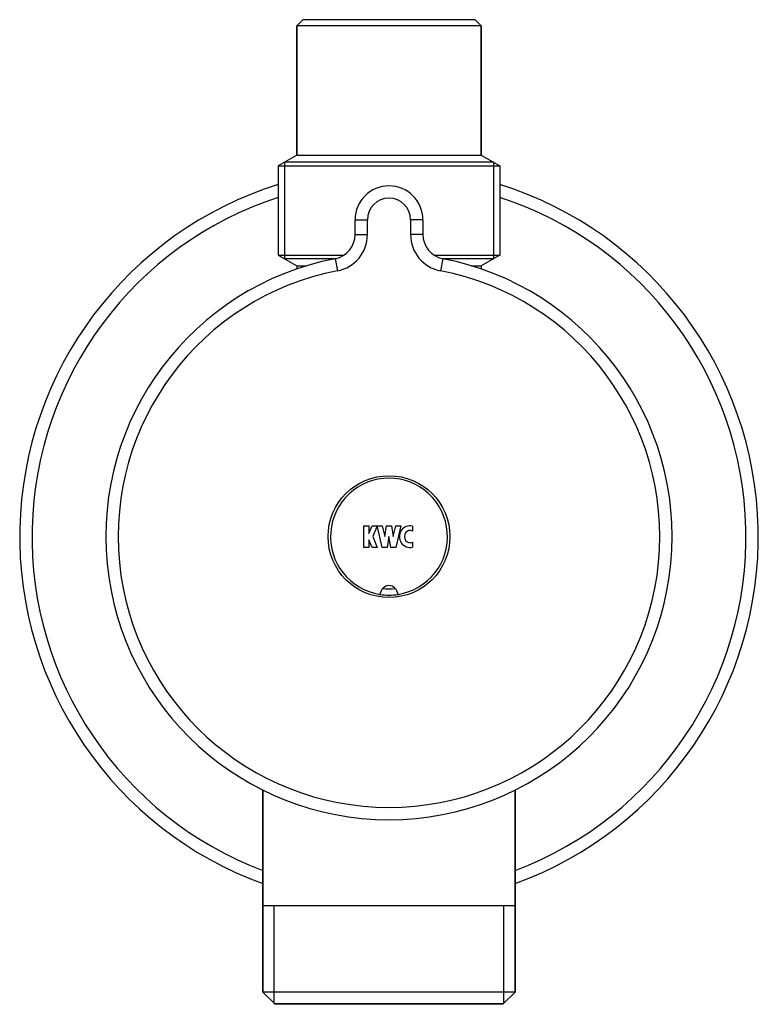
# Model space of a CAD drawing. Header units: millimetres. Extents: x 29 to 330, y 135 to 334.
# Tile 6 of 7: x 64 to 124, y 254 to 334. Entities that reach past the tile are written whole.
import ezdxf

# ---------------------------------------------------------------- set-up
doc = ezdxf.new("R2010")
doc.units = ezdxf.units.MM
doc.header["$LTSCALE"] = 32.67
doc.layers.get('0').update_dxf_attribs({"linetype": 'CONTINUOUS'})
doc.layers.add('ACHSEN', color=7, linetype='CONTINUOUS')

msp = doc.modelspace()

# ---------------------------------------------------------------- linework, layer by layer
at = {"color": 7, "linetype": 'Continuous'}
for p, q in [((87.056, 333.531), (86.556, 333.031)), ((86.556, 333.031), (86.556, 322.531)), ((101.556, 333.031), (86.556, 333.031)), ((101.056, 333.531), (87.056, 333.531)), ((101.056, 333.531), (101.556, 333.031)), ((101.556, 333.031), (101.556, 322.531)), ((85.556, 321.954), (85.556, 314.109)), ((102.556, 321.954), (85.556, 321.954)), ((102.556, 321.954), (102.556, 314.109)), ((91.306, 316.076), (91.306, 317.281)), ((96.806, 317.281), (96.806, 316.076)), ((89.669, 314.109), (85.556, 314.109)), ((102.556, 314.109), (98.444, 314.109)), ((92.006, 290.656), (92.006, 292.406)), ((92.006, 292.406), (92.406, 292.406)), ((92.406, 292.406), (92.406, 291.781)), ((92.426, 291.781), (92.676, 292.406)), ((92.676, 292.406), (93.106, 292.406)), ((93.106, 292.406), (92.756, 291.531)), ((93.109, 292.326), (93.109, 292.406)), ((93.109, 292.406), (93.501, 292.406)), ((93.506, 290.656), (93.109, 292.326)), ((93.501, 292.406), (93.71, 291.531)), ((93.71, 291.531), (93.856, 292.406)), ((93.856, 292.406), (94.256, 292.406)), ((94.256, 292.406), (94.403, 291.531)), ((94.403, 291.531), (94.611, 292.406)), ((95.022, 292.406), (94.606, 290.656)), ((94.611, 292.406), (95.022, 292.406)), ((95.956, 292.382), (95.956, 291.979)), ((92.406, 291.781), (92.426, 291.781)), ((92.406, 291.281), (92.406, 290.656)), ((92.426, 291.281), (92.406, 291.281)), ((92.676, 290.656), (92.426, 291.281)), ((92.756, 291.531), (93.106, 290.656)), ((94.056, 291.531), (93.906, 290.656)), ((94.206, 290.656), (94.056, 291.531)), ((92.406, 290.656), (92.006, 290.656)), ((93.106, 290.656), (92.676, 290.656)), ((93.906, 290.656), (93.506, 290.656)), ((94.606, 290.656), (94.206, 290.656)), ((95.956, 291.083), (95.956, 290.681)), ((83.806, 254.531), (83.806, 270.947)), ((104.306, 254.531), (104.306, 270.947)), ((104.306, 261.531), (83.806, 261.531)), ((84.741, 253.597), (84.741, 261.531)), ((103.372, 253.597), (103.372, 261.531)), ((104.306, 254.531), (83.806, 254.531)), ((83.806, 254.531), (84.806, 253.531)), ((104.306, 254.531), (103.306, 253.531)), ((84.741, 253.597), (103.372, 253.597)), ((103.306, 253.531), (84.806, 253.531))]:
    msp.add_line(p, q, dxfattribs=at)
at = {"color": 9, "linetype": 'Continuous'}
for p, q in [((91.306, 317.281), (92.306, 317.281)), ((92.306, 316.076), (92.306, 317.281)), ((95.806, 317.281), (95.806, 316.076)), ((96.806, 317.281), (95.806, 317.281)), ((91.306, 316.076), (92.306, 316.076)), ((96.806, 316.076), (95.806, 316.076)), ((89.686, 314.112), (89.876, 313.13)), ((98.426, 314.112), (98.236, 313.13))]:
    msp.add_line(p, q, dxfattribs=at)
msp.add_circle((94.056, 291.531), 4.95, dxfattribs=at)
at = {"color": 7, "linetype": 'Continuous'}
for centre, radius, start, end in [((94.056, 291.531), 30, 107.46858, 250.01657), ((94.056, 317.281), 2.75, 0, 180), ((94.056, 291.531), 30, 289.98324, 72.53141), ((89.306, 316.076), 2, 280.95278, 360), ((98.806, 316.076), 2, 180, 259.04722), ((94.056, 291.531), 23, 100.95278, 79.04722), ((94.056, 291.531), 4.25, 263.07769, 276.92233), ((94.056, 291.531), 4.75, 261.0688, 278.93122)]:
    msp.add_arc(centre, radius, start, end, dxfattribs=at)
at = {"color": 9, "linetype": 'Continuous'}
for centre, radius, start, end in [((94.056, 291.531), 29, 108.09304, 249.29266), ((94.056, 317.281), 1.75, 0, 180), ((94.056, 291.531), 29, 290.70726, 71.90701), ((89.306, 316.076), 3, 280.95278, 360), ((98.806, 316.076), 3, 180, 259.04722), ((94.056, 291.531), 22, 100.95278, 79.04722)]:
    msp.add_arc(centre, radius, start, end, dxfattribs=at)
at = {"color": 7, "linetype": 'Continuous'}
for major_axis, ratio, start_param, end_param in [((0, 0.875), 0.971429, 6.045664, 9.662299), ((0, 0.5), 0.9, -0.460554, 3.602147)]:
    msp.add_ellipse((95.756, 291.531), major_axis=major_axis, ratio=ratio, start_param=start_param, end_param=end_param, dxfattribs=at)
at = {"layer": 'ACHSEN', "color": 7, "linetype": 'Continuous'}
for p, q in [((86.556, 322.531), (86.556, 333.031)), ((101.556, 322.531), (101.556, 333.031)), ((86.556, 322.531), (85.056, 321.665)), ((86.556, 322.531), (101.556, 322.531)), ((101.556, 322.531), (103.056, 321.665)), ((85.056, 321.665), (85.056, 314.397)), ((85.056, 321.665), (103.056, 321.665)), ((103.056, 321.665), (103.056, 314.397)), ((85.056, 314.397), (86.556, 313.531)), ((85.056, 314.397), (90.388, 314.397)), ((97.724, 314.397), (103.056, 314.397)), ((103.056, 314.397), (101.556, 313.531)), ((86.556, 313.531), (86.556, 313.272)), ((86.556, 313.531), (87.354, 313.531)), ((100.759, 313.531), (101.556, 313.531)), ((101.556, 313.531), (101.556, 313.269)), ((83.806, 270.947), (83.806, 254.531)), ((104.306, 270.947), (104.306, 254.531))]:
    msp.add_line(p, q, dxfattribs=at)
msp.add_arc((94.056, 291.531), 4.75, 278.93227, 261.06773, dxfattribs=at)
msp.add_ellipse((94.056, 286.682), major_axis=(0, -0.866), ratio=0.866025, start_param=1.7535, end_param=4.529685, dxfattribs=at)

doc.saveas('drawing.dxf')
